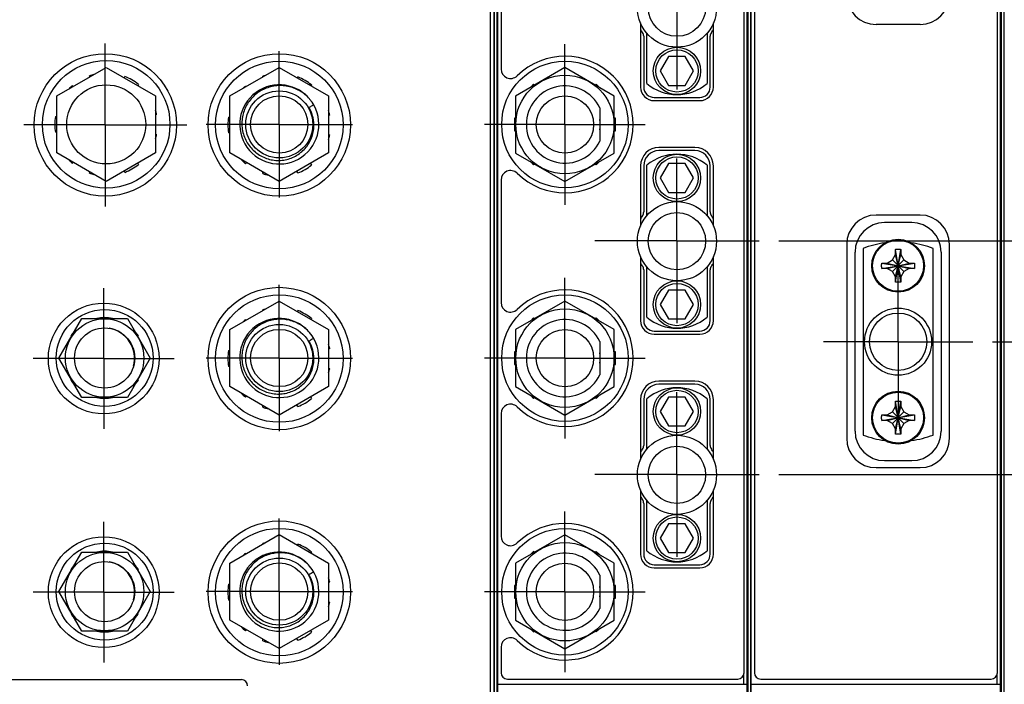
# Model space of a CAD drawing. Header units: inches. Extents: x 0.2 to 16.8, y 0.1 to 10.8.
# Tile 3 of 22: x 3.6 to 6.8, y 3.9 to 6. Entities that reach past the tile are written whole.
import ezdxf

# ---------------------------------------------------------------- set-up
doc = ezdxf.new("R2010")
doc.units = ezdxf.units.IN
doc.header["$LTSCALE"] = 0.935
doc.header["$MEASUREMENT"] = 0
doc.linetypes.add('CENTER', pattern=[0.6, 0.375, -0.075, 0.075, -0.075])
doc.layers.get('0').update_dxf_attribs({"linetype": 'CONTINUOUS'})
doc.layers.add('DEFAULT_1', color=7, linetype='CENTER')
doc.layers.add('DIMENSIONS', color=7, linetype='CONTINUOUS')
doc.styles.get("Standard").update_dxf_attribs({"font": 'txt', "width": 0.8})
doc.dimstyles.new('DIMSTYLE_1', dxfattribs={"dimtxt": 0.125, "dimasz": 0.18, "dimexe": 0.18, "dimexo": 0.0625, "dimgap": 0.09, "dimtad": 0, "dimtih": 1, "dimtoh": 1, "dimdec": 3, "dimzin": 4, "dimdsep": 46, "dimtxsty": 'STANDARD', "dimblk": '_FILLED', "dimblk1": '_FILLED', "dimblk2": '_FILLED', "dimcen": 0.09, "dimadec": 0, "dimazin": 0, "dimtp": 0.001, "dimtm": 0.001, "dimtfac": 1, "dimtdec": 3, "dimtofl": 0, "dimtmove": 0, "dimatfit": 3, "dimldrblk": '_FILLED', "dimfxl": 1, "dimtolj": 1, "dimtzin": 4, "dimarcsym": 0})

# ---------------------------------------------------------------- blocks, each defined once
blk = doc.blocks.new('*D22')
at = {"layer": 'DIMENSIONS', "color": 2, "linetype": 'CONTINUOUS'}
blk.add_line((6.0381, 6.0223), (7.4378, 6.0223), dxfattribs=at)
at = {"layer": 'DIMENSIONS', "color": 2, "linetype": 'CONTINUOUS', "width": 0.8}
for s, p in [('1.874', (7.6003, 5.9598)), ('[', (8.2253, 5.9598)), ('47.6', (8.3253, 5.9598)), (']', (8.7253, 5.9598)), ('-', (7.5003, 5.9598))]:
    blk.add_text(s, height=0.125, dxfattribs=at).set_placement(p)
blk = doc.blocks.new('_FILLED')
at = {"color": 0, "linetype": 'BYBLOCK'}
blk.add_solid([(0, 0), (-1, 0.174), (-1, -0.174)], dxfattribs=at)
blk = doc.blocks.new('*D23')
at = {"layer": 'DIMENSIONS', "color": 2, "linetype": 'CONTINUOUS'}
blk.add_line((6.0381, 5.2843), (7.4378, 5.2843), dxfattribs=at)
at = {"layer": 'DIMENSIONS', "color": 2, "linetype": 'CONTINUOUS', "width": 0.8}
for s, p in [('[', (8.2253, 5.2218)), (']', (8.8253, 5.2218)), ('2.612', (7.6003, 5.2218)), ('66.35', (8.3253, 5.2218)), ('-', (7.5003, 5.2218))]:
    blk.add_text(s, height=0.125, dxfattribs=at).set_placement(p)
blk = doc.blocks.new('*D24')
at = {"layer": 'DIMENSIONS', "color": 2, "linetype": 'CONTINUOUS'}
blk.add_line((6.7132, 4.9657), (7.4378, 4.9657), dxfattribs=at)
at = {"layer": 'DIMENSIONS', "color": 2, "linetype": 'CONTINUOUS', "width": 0.8}
for s, p in [('2.931', (7.6003, 4.9032)), ('[', (8.2253, 4.9032)), ('74.44', (8.3253, 4.9032)), (']', (8.8253, 4.9032)), ('-', (7.5003, 4.9032))]:
    blk.add_text(s, height=0.125, dxfattribs=at).set_placement(p)
blk = doc.blocks.new('*D25')
at = {"layer": 'DIMENSIONS', "color": 2, "linetype": 'CONTINUOUS'}
blk.add_line((6.0381, 4.5463), (7.4378, 4.5463), dxfattribs=at)
at = {"layer": 'DIMENSIONS', "color": 2, "linetype": 'CONTINUOUS', "width": 0.8}
for s, p in [('3.350', (7.6003, 4.4838)), ('[', (8.2253, 4.4838)), ('85.09', (8.3253, 4.4838)), (']', (8.8253, 4.4838)), ('-', (7.5003, 4.4838))]:
    blk.add_text(s, height=0.125, dxfattribs=at).set_placement(p)

msp = doc.modelspace()

# ---------------------------------------------------------------- linework, layer by layer
at = {"color": 7, "linetype": 'CONTINUOUS'}
for p, q in [((5.1367, 8.0185), (5.1367, 2.9515)), ((5.1496, 2.8819), (5.1496, 8.0198)), ((5.9376, 2.8819), (5.9376, 8.0198)), ((5.9506, 2.8819), (5.9506, 8.0198)), ((6.7386, 2.8819), (6.7386, 8.0198)), ((5.1267, 2.9815), (5.1267, 7.9885)), ((5.9276, 3.9198), (5.9276, 7.9898)), ((5.9606, 7.9898), (5.9606, 3.9198)), ((6.7286, 3.9198), (6.7286, 7.9898)), ((5.9405, 3.6198), (5.9405, 7.6198)), ((5.9492, 3.6198), (5.9492, 7.6198)), ((5.9493, 3.6198), (5.9493, 7.6198)), ((6.7415, 3.6198), (6.7415, 7.6198)), ((6.7502, 3.6198), (6.7502, 7.6198)), ((5.1388, 3.5147), (5.1388, 7.5147)), ((5.1473, 3.5147), (5.1473, 7.5147)), ((5.1475, 3.5147), (5.1475, 7.5147)), ((5.1596, 6.2144), (5.1596, 5.8272)), ((5.6006, 5.9732), (5.6006, 5.7703)), ((5.8306, 5.7703), (5.8306, 5.9732)), ((6.4841, 5.9678), (6.3451, 5.9678)), ((5.6106, 5.9307), (5.6106, 5.7703)), ((5.6206, 5.7812), (5.6206, 5.9405)), ((5.8106, 5.9405), (5.8106, 5.7812)), ((5.8206, 5.7703), (5.8206, 5.9307)), ((5.6893, 5.8668), (5.6629, 5.8212)), ((5.7419, 5.8668), (5.6893, 5.8668)), ((5.7683, 5.8212), (5.7419, 5.8668)), ((3.7556, 5.7423), (3.9116, 5.8323)), ((3.9116, 5.8323), (4.0676, 5.7423)), ((4.3026, 5.7423), (4.4586, 5.8323)), ((4.4586, 5.8323), (4.6146, 5.7423)), ((5.3616, 5.832), (5.2056, 5.7419)), ((5.5176, 5.7419), (5.3616, 5.832)), ((5.6629, 5.8212), (5.6893, 5.7756)), ((5.7419, 5.7756), (5.7683, 5.8212)), ((3.8597, 5.8024), (3.8591, 5.806)), ((3.968, 5.7998), (3.9702, 5.8038)), ((4.4066, 5.8023), (4.4062, 5.8043)), ((4.5158, 5.7993), (4.5174, 5.802)), ((3.8047, 5.7746), (3.8075, 5.7722)), ((4.0135, 5.7788), (4.0113, 5.7748)), ((4.3518, 5.7729), (4.3533, 5.7716)), ((4.5607, 5.777), (4.5591, 5.7743)), ((5.2626, 5.7791), (5.2524, 5.7689)), ((5.2653, 5.7764), (5.2626, 5.7791)), ((5.4606, 5.7791), (5.4579, 5.7764)), ((5.4708, 5.7689), (5.4606, 5.7791)), ((5.6893, 5.7756), (5.7419, 5.7756)), ((3.7556, 5.5621), (3.7556, 5.7423)), ((4.0676, 5.7423), (4.0676, 5.5621)), ((4.3026, 5.5621), (4.3026, 5.7423)), ((4.6146, 5.7423), (4.6146, 5.5621)), ((5.2056, 5.7419), (5.2056, 5.5618)), ((5.5176, 5.5618), (5.5176, 5.7419)), ((5.6436, 5.7373), (5.7876, 5.7373)), ((5.6436, 5.7273), (5.7876, 5.7273)), ((5.4716, 5.7046), (5.4716, 5.5991)), ((3.751, 5.6772), (3.7556, 5.6772)), ((4.071, 5.6836), (4.0676, 5.6824)), ((4.2982, 5.6755), (4.3026, 5.6755)), ((4.6182, 5.6819), (4.6146, 5.6806)), ((5.2016, 5.6718), (5.2016, 5.6318)), ((5.2056, 5.6718), (5.2016, 5.6718)), ((5.5216, 5.6718), (5.5176, 5.6718)), ((5.5216, 5.6318), (5.5216, 5.6718)), ((3.7556, 5.6272), (3.751, 5.6272)), ((4.0676, 5.622), (4.071, 5.6208)), ((4.3026, 5.6255), (4.2982, 5.6255)), ((4.6146, 5.6204), (4.6182, 5.6191)), ((5.2016, 5.6318), (5.2056, 5.6318)), ((5.5176, 5.6318), (5.5216, 5.6318)), ((5.7726, 5.5793), (5.6586, 5.5793)), ((3.9116, 5.4721), (3.7556, 5.5621)), ((4.0676, 5.5621), (3.9116, 5.4721)), ((4.4586, 5.4721), (4.3026, 5.5621)), ((4.6146, 5.5621), (4.4586, 5.4721)), ((5.2056, 5.5618), (5.3616, 5.4717)), ((5.3616, 5.4717), (5.5176, 5.5618)), ((5.7726, 5.5693), (5.6586, 5.5693)), ((3.8075, 5.5322), (3.8047, 5.5298)), ((4.0113, 5.5296), (4.0135, 5.5257)), ((4.3557, 5.5314), (4.3518, 5.5281)), ((4.5576, 5.5292), (4.5607, 5.5239)), ((5.2524, 5.5347), (5.2626, 5.5246)), ((5.2626, 5.5246), (5.2653, 5.5273)), ((5.4579, 5.5273), (5.4606, 5.5246)), ((5.4606, 5.5246), (5.4708, 5.5347)), ((5.6006, 5.5213), (5.6006, 5.3312)), ((5.6106, 5.5213), (5.6106, 5.376)), ((5.6206, 5.3638), (5.6206, 5.5232)), ((5.6893, 5.5288), (5.6629, 5.4832)), ((5.7419, 5.5288), (5.6893, 5.5288)), ((5.7683, 5.4832), (5.7419, 5.5288)), ((5.8106, 5.5232), (5.8106, 5.3638)), ((5.8206, 5.376), (5.8206, 5.5213)), ((5.8306, 5.3312), (5.8306, 5.5213)), ((3.8591, 5.4984), (3.8597, 5.502)), ((3.9702, 5.5007), (3.968, 5.5046)), ((4.4062, 5.4967), (4.4071, 5.5018)), ((4.5174, 5.4989), (4.5143, 5.5042)), ((5.6629, 5.4832), (5.6893, 5.4376)), ((5.7419, 5.4376), (5.7683, 5.4832)), ((5.1596, 5.4764), (5.1596, 5.0892)), ((5.6893, 5.4376), (5.7419, 5.4376)), ((6.4841, 5.3658), (6.3451, 5.3658)), ((6.4576, 5.3418), (6.3716, 5.3418)), ((6.2521, 5.2728), (6.2521, 4.6608)), ((6.3037, 5.2605), (6.3037, 4.6709)), ((6.5257, 4.6709), (6.5257, 5.2605)), ((6.5771, 4.6608), (6.5771, 5.2728)), ((5.6006, 5.2352), (5.6006, 5.0323)), ((5.8306, 5.0323), (5.8306, 5.2352)), ((6.2786, 4.6829), (6.2786, 5.2488)), ((6.3964, 5.2239), (6.4061, 5.2407)), ((6.4231, 5.1539), (6.4061, 5.2575)), ((6.4061, 5.1539), (6.4231, 5.2575)), ((6.4061, 5.2407), (6.4061, 5.257)), ((6.4231, 5.1707), (6.4061, 5.2407)), ((6.4061, 5.1707), (6.4231, 5.2407)), ((6.4231, 5.257), (6.4231, 5.2407)), ((6.4231, 5.2407), (6.4328, 5.2239)), ((6.5506, 5.2488), (6.5506, 4.6829)), ((5.6206, 5.0432), (5.6206, 5.2025)), ((5.8106, 5.2025), (5.8106, 5.0432)), ((6.3628, 5.1972), (6.4664, 5.2142)), ((6.3628, 5.2142), (6.4664, 5.1972)), ((6.3633, 5.2142), (6.3796, 5.2142)), ((6.3796, 5.2142), (6.3964, 5.2239)), ((6.3796, 5.1972), (6.4496, 5.2142)), ((6.3796, 5.2142), (6.4496, 5.1972)), ((6.4328, 5.1875), (6.3964, 5.2239)), ((6.3964, 5.1875), (6.4328, 5.2239)), ((6.4328, 5.2239), (6.4496, 5.2142)), ((6.4496, 5.2142), (6.4659, 5.2142)), ((5.6106, 5.1927), (5.6106, 5.0323)), ((5.8206, 5.0323), (5.8206, 5.1927)), ((6.3796, 5.1972), (6.3633, 5.1972)), ((6.3964, 5.1875), (6.3796, 5.1972)), ((6.4061, 5.1707), (6.3964, 5.1875)), ((6.4061, 5.1544), (6.4061, 5.1707)), ((6.4328, 5.1875), (6.4231, 5.1707)), ((6.4231, 5.1707), (6.4231, 5.1544)), ((6.4496, 5.1972), (6.4328, 5.1875)), ((6.4659, 5.1972), (6.4496, 5.1972)), ((5.6893, 5.1288), (5.6629, 5.0832)), ((5.7419, 5.1288), (5.6893, 5.1288)), ((5.7683, 5.0832), (5.7419, 5.1288)), ((4.3026, 5.0043), (4.4586, 5.0943)), ((4.4586, 5.0943), (4.6146, 5.0043)), ((5.3616, 5.094), (5.2056, 5.0039)), ((5.5176, 5.0039), (5.3616, 5.094)), ((5.6629, 5.0832), (5.6893, 5.0376)), ((5.7419, 5.0376), (5.7683, 5.0832)), ((4.4066, 5.0643), (4.4062, 5.0663)), ((4.5158, 5.0613), (4.5174, 5.064)), ((3.7623, 4.9142), (3.8344, 5.0392)), ((3.8344, 5.0392), (3.9788, 5.0392)), ((3.9788, 5.0392), (4.0509, 4.9142)), ((4.3518, 5.0349), (4.3533, 5.0336)), ((4.5607, 5.039), (4.5591, 5.0363)), ((5.2626, 5.0411), (5.2524, 5.0309)), ((5.2653, 5.0384), (5.2626, 5.0411)), ((5.4606, 5.0411), (5.4579, 5.0384)), ((5.4708, 5.0309), (5.4606, 5.0411)), ((5.6893, 5.0376), (5.7419, 5.0376)), ((3.8021, 4.9833), (3.8005, 4.9849)), ((4.0127, 4.9849), (4.0111, 4.9833)), ((4.3026, 4.8241), (4.3026, 5.0043)), ((4.6146, 5.0043), (4.6146, 4.8241)), ((5.2056, 5.0039), (5.2056, 4.8238)), ((5.5176, 4.8238), (5.5176, 5.0039)), ((5.6436, 4.9993), (5.7876, 4.9993)), ((5.6436, 4.9893), (5.7876, 4.9893)), ((5.4716, 4.9666), (5.4716, 4.8611)), ((4.2982, 4.9375), (4.3026, 4.9375)), ((4.6182, 4.9439), (4.6146, 4.9426)), ((5.2056, 4.9338), (5.2016, 4.9338)), ((5.2016, 4.9338), (5.2016, 4.8938)), ((5.5216, 4.9338), (5.5176, 4.9338)), ((5.5216, 4.8938), (5.5216, 4.9338)), ((3.8344, 4.7892), (3.7623, 4.9142)), ((4.0509, 4.9142), (3.9788, 4.7892)), ((4.3026, 4.8875), (4.2982, 4.8875)), ((5.2016, 4.8938), (5.2056, 4.8938)), ((5.5176, 4.8938), (5.5216, 4.8938)), ((4.6146, 4.8824), (4.6182, 4.8811)), ((3.8005, 4.8435), (3.8021, 4.8451)), ((4.0111, 4.8451), (4.0127, 4.8435)), ((4.4586, 4.7341), (4.3026, 4.8241)), ((4.6146, 4.8241), (4.4586, 4.7341)), ((5.7726, 4.8413), (5.6586, 4.8413)), ((5.7726, 4.8313), (5.6586, 4.8313)), ((4.3557, 4.7934), (4.3518, 4.7901)), ((5.2056, 4.8238), (5.3616, 4.7337)), ((5.2524, 4.7967), (5.2626, 4.7866)), ((5.3616, 4.7337), (5.5176, 4.8238)), ((5.4606, 4.7866), (5.4708, 4.7967)), ((3.9788, 4.7892), (3.8344, 4.7892)), ((4.4062, 4.7587), (4.4071, 4.7638)), ((4.5174, 4.7609), (4.5143, 4.7662)), ((4.5576, 4.7912), (4.5607, 4.7859)), ((5.2626, 4.7866), (5.2653, 4.7893)), ((5.4579, 4.7893), (5.4606, 4.7866)), ((5.6006, 4.7833), (5.6006, 4.5932)), ((5.6106, 4.7833), (5.6106, 4.638)), ((5.6206, 4.6258), (5.6206, 4.7852)), ((5.6893, 4.7908), (5.6629, 4.7452)), ((5.7419, 4.7908), (5.6893, 4.7908)), ((5.7683, 4.7452), (5.7419, 4.7908)), ((5.8106, 4.7852), (5.8106, 4.6258)), ((5.8206, 4.638), (5.8206, 4.7833)), ((5.8306, 4.5932), (5.8306, 4.7833)), ((6.4231, 4.6739), (6.4061, 4.7775)), ((6.4061, 4.6739), (6.4231, 4.7775)), ((6.4061, 4.7607), (6.4061, 4.777)), ((6.4231, 4.777), (6.4231, 4.7607)), ((5.1596, 4.7384), (5.1596, 4.3512)), ((5.6629, 4.7452), (5.6893, 4.6996)), ((5.7419, 4.6996), (5.7683, 4.7452)), ((6.3628, 4.7172), (6.4664, 4.7342)), ((6.3628, 4.7342), (6.4664, 4.7172)), ((6.3633, 4.7342), (6.3796, 4.7342)), ((6.3796, 4.7342), (6.3964, 4.7439)), ((6.3796, 4.7172), (6.4496, 4.7342)), ((6.3796, 4.7342), (6.4496, 4.7172)), ((6.3964, 4.7439), (6.4061, 4.7607)), ((6.4328, 4.7075), (6.3964, 4.7439)), ((6.3964, 4.7075), (6.4328, 4.7439)), ((6.4231, 4.6907), (6.4061, 4.7607)), ((6.4061, 4.6907), (6.4231, 4.7607)), ((6.4231, 4.7607), (6.4328, 4.7439)), ((6.4328, 4.7439), (6.4496, 4.7342)), ((6.4496, 4.7342), (6.4659, 4.7342)), ((5.6893, 4.6996), (5.7419, 4.6996)), ((6.3796, 4.7172), (6.3633, 4.7172)), ((6.3964, 4.7075), (6.3796, 4.7172)), ((6.4061, 4.6907), (6.3964, 4.7075)), ((6.4328, 4.7075), (6.4231, 4.6907)), ((6.4496, 4.7172), (6.4328, 4.7075)), ((6.4659, 4.7172), (6.4496, 4.7172)), ((6.4061, 4.6744), (6.4061, 4.6907)), ((6.4231, 4.6907), (6.4231, 4.6744)), ((6.3716, 4.5899), (6.4576, 4.5899)), ((6.3451, 4.5678), (6.4841, 4.5678)), ((5.6006, 4.4972), (5.6006, 4.2943)), ((5.8306, 4.2943), (5.8306, 4.4972)), ((5.6106, 4.4547), (5.6106, 4.2943)), ((5.6206, 4.3052), (5.6206, 4.4645)), ((5.8106, 4.4645), (5.8106, 4.3052)), ((5.8206, 4.2943), (5.8206, 4.4547)), ((5.6893, 4.3908), (5.6629, 4.3452)), ((5.7419, 4.3908), (5.6893, 4.3908)), ((5.7683, 4.3452), (5.7419, 4.3908)), ((4.3026, 4.2663), (4.4586, 4.3563)), ((4.4066, 4.3263), (4.4062, 4.3283)), ((4.4586, 4.3563), (4.6146, 4.2663)), ((4.5158, 4.3233), (4.5174, 4.326)), ((5.3616, 4.356), (5.2056, 4.2659)), ((5.5176, 4.2659), (5.3616, 4.356)), ((5.6629, 4.3452), (5.6893, 4.2996)), ((5.7419, 4.2996), (5.7683, 4.3452)), ((3.7623, 4.1762), (3.8344, 4.3012)), ((3.8344, 4.3012), (3.9788, 4.3012)), ((3.9788, 4.3012), (4.0509, 4.1762)), ((4.3518, 4.2969), (4.3533, 4.2956)), ((4.5607, 4.301), (4.5591, 4.2983)), ((5.2626, 4.3031), (5.2524, 4.2929)), ((5.2653, 4.3004), (5.2626, 4.3031)), ((5.4606, 4.3031), (5.4579, 4.3004)), ((5.4708, 4.2929), (5.4606, 4.3031)), ((5.6893, 4.2996), (5.7419, 4.2996)), ((4.3026, 4.0861), (4.3026, 4.2663)), ((4.6146, 4.2663), (4.6146, 4.0861)), ((5.2056, 4.2659), (5.2056, 4.0858)), ((5.5176, 4.0858), (5.5176, 4.2659)), ((3.8021, 4.2453), (3.8005, 4.2469)), ((4.0127, 4.2469), (4.0111, 4.2453)), ((5.6436, 4.2613), (5.7876, 4.2613)), ((5.6436, 4.2513), (5.7876, 4.2513)), ((4.6182, 4.2059), (4.6146, 4.2046)), ((5.4716, 4.2286), (5.4716, 4.1231)), ((3.8344, 4.0512), (3.7623, 4.1762)), ((4.0509, 4.1762), (3.9788, 4.0512)), ((4.2982, 4.1995), (4.3026, 4.1995)), ((5.2056, 4.1958), (5.2016, 4.1958)), ((5.2016, 4.1958), (5.2016, 4.1558)), ((5.5216, 4.1958), (5.5176, 4.1958)), ((5.5216, 4.1558), (5.5216, 4.1958)), ((4.3026, 4.1495), (4.2982, 4.1495)), ((4.6146, 4.1444), (4.6182, 4.1431)), ((5.2016, 4.1558), (5.2056, 4.1558)), ((5.5176, 4.1558), (5.5216, 4.1558)), ((3.8005, 4.1055), (3.8021, 4.1071)), ((4.0111, 4.1071), (4.0127, 4.1055)), ((4.4586, 3.9961), (4.3026, 4.0861)), ((4.6146, 4.0861), (4.4586, 3.9961)), ((5.2056, 4.0858), (5.3616, 3.9957)), ((5.3616, 3.9957), (5.5176, 4.0858)), ((3.9788, 4.0512), (3.8344, 4.0512)), ((4.3557, 4.0554), (4.3518, 4.0521)), ((4.5576, 4.0532), (4.5607, 4.0479)), ((5.2524, 4.0587), (5.2626, 4.0486)), ((5.2626, 4.0486), (5.2653, 4.0513)), ((5.4579, 4.0513), (5.4606, 4.0486)), ((5.4606, 4.0486), (5.4708, 4.0587)), ((4.4062, 4.0207), (4.4071, 4.0258)), ((4.5174, 4.0229), (4.5143, 4.0282)), ((5.1596, 4.0004), (5.1596, 3.9198)), ((3.5787, 3.8985), (4.3387, 3.8985)), ((5.1796, 3.8998), (5.9076, 3.8998)), ((5.9256, 3.9124), (5.9256, 3.8839)), ((5.9806, 3.8998), (6.7086, 3.8998)), ((6.7266, 3.9124), (6.7266, 3.8839)), ((5.1496, 3.8839), (5.9376, 3.8839)), ((5.9506, 3.8839), (6.7386, 3.8839))]:
    msp.add_line(p, q, dxfattribs=at)
for centre, radius in [((5.7156, 6.0212), 0.125), ((5.7156, 6.0212), 0.0905), ((5.7156, 5.8212), 0.0748), ((5.7156, 5.8212), 0.0669), ((3.9087, 5.6505), 0.225), ((3.9116, 5.6522), 0.2015), ((4.4587, 5.6505), 0.225), ((4.4587, 5.6505), 0.2015), ((5.3616, 5.6518), 0.2), ((5.3616, 5.6518), 0.1555), ((3.9116, 5.6522), 0.125), ((4.4586, 5.6522), 0.106), ((4.4586, 5.6522), 0.0905), ((5.3616, 5.6518), 0.0905), ((5.7156, 5.4832), 0.0748), ((5.7156, 5.4832), 0.0669), ((5.7156, 5.2832), 0.125), ((5.7156, 5.2832), 0.0905), ((6.4146, 5.2057), 0.0835), ((6.4146, 5.2057), 0.0805), ((4.4587, 4.9125), 0.225), ((5.7156, 5.0832), 0.0748), ((5.7156, 5.0832), 0.0669), ((4.4587, 4.9125), 0.2015), ((5.3616, 4.9138), 0.2), ((3.9037, 4.9125), 0.175), ((3.9066, 4.9142), 0.153), ((5.3616, 4.9138), 0.1555), ((6.4147, 4.9657), 0.106), ((6.4147, 4.9657), 0.0905), ((3.9066, 4.9142), 0.124), ((4.4586, 4.9142), 0.106), ((3.9066, 4.9142), 0.095), ((4.4586, 4.9142), 0.0905), ((5.3616, 4.9138), 0.0905), ((5.7156, 4.7452), 0.0748), ((5.7156, 4.7452), 0.0669), ((6.4146, 4.7257), 0.0835), ((6.4146, 4.7257), 0.0805), ((5.7156, 4.5452), 0.125), ((5.7156, 4.5452), 0.0905), ((5.7156, 4.3452), 0.0748), ((4.4587, 4.1745), 0.225), ((5.7156, 4.3452), 0.0669), ((4.4587, 4.1745), 0.2015), ((5.3616, 4.1758), 0.2), ((3.9037, 4.1745), 0.175), ((3.9066, 4.1762), 0.153), ((5.3616, 4.1758), 0.1555), ((3.9066, 4.1762), 0.124), ((3.9066, 4.1762), 0.095), ((4.4586, 4.1762), 0.106), ((4.4586, 4.1762), 0.0905), ((5.3616, 4.1758), 0.0905)]:
    msp.add_circle(centre, radius, dxfattribs=at)
for centre, radius, start, end in [((6.3451, 6.0608), 0.093, 180, 270), ((6.4841, 6.0608), 0.093, 270, 360), ((5.7156, 6.0223), 0.135, 211.0434, 216.2493), ((5.7156, 6.0223), 0.135, 323.7507, 328.9566), ((5.5906, 5.9307), 0.02, 0, 36.2493), ((5.8406, 5.9307), 0.02, 143.7507, 180), ((5.3616, 5.6518), 0.2157, 225.5602, 134.4398), ((5.1896, 5.8272), 0.03, 180, 314.4398), ((3.9116, 5.6522), 0.1625, 103.878, 108.8499), ((3.9116, 5.6522), 0.1625, 51.1501, 68.8499), ((4.4587, 5.6505), 0.1625, 106.0948, 108.8499), ((4.4587, 5.6505), 0.1625, 51.1501, 68.8499), ((3.9116, 5.6522), 0.1625, 131.1501, 136.122), ((4.4586, 5.6522), 0.125, 42.2912, 39.9394), ((4.4587, 5.6505), 0.1625, 131.1501, 133.9052), ((5.3616, 5.6518), 0.122, 25.6256, 334.3744), ((5.6436, 5.7703), 0.043, 180, 270), ((5.6436, 5.7703), 0.033, 180, 270), ((5.7156, 5.8926), 0.1464, 229.5503, 310.4497), ((5.7876, 5.7703), 0.043, 270, 360), ((5.7876, 5.7703), 0.033, 270, 360), ((3.9116, 5.6522), 0.1625, 11.1501, 16.122), ((4.4587, 5.6505), 0.1625, 11.1501, 16.2952), ((3.9116, 5.6522), 0.1625, 171.1501, 188.8499), ((4.4587, 5.6505), 0.1625, 171.1501, 188.8499), ((5.3616, 5.6518), 0.1115, 351.6141, 8.3859), ((3.9116, 5.6522), 0.1625, 343.878, 348.8499), ((4.4587, 5.6505), 0.1625, 343.7048, 348.8499), ((5.6586, 5.5213), 0.058, 90, 180), ((5.7726, 5.5213), 0.058, 0, 90), ((4.4587, 5.6505), 0.1625, 222.1559, 228.8499), ((5.6586, 5.5213), 0.048, 90, 180), ((5.7156, 5.4118), 0.1464, 49.5503, 130.4497), ((5.7726, 5.5213), 0.048, 0, 90), ((3.9116, 5.6522), 0.1625, 223.878, 228.8499), ((3.9116, 5.6522), 0.1625, 291.1501, 308.8499), ((4.4587, 5.6505), 0.1625, 291.1501, 308.8499), ((3.9116, 5.6522), 0.1625, 251.1501, 256.122), ((4.4587, 5.6505), 0.1625, 251.1501, 257.8441), ((5.1896, 5.4764), 0.03, 45.5602, 180), ((5.7156, 5.2843), 0.135, 143.7507, 148.9566), ((5.5906, 5.376), 0.02, 323.7507, 360), ((5.8406, 5.376), 0.02, 180, 216.2493), ((5.7156, 5.2843), 0.135, 31.0434, 36.2493), ((6.3451, 5.2728), 0.093, 90, 180), ((6.4841, 5.2728), 0.093, 0, 90), ((6.3716, 5.2488), 0.093, 90, 180), ((6.4576, 5.2488), 0.093, 0, 90), ((6.4147, 4.9657), 0.315, 97.7074, 110.6358), ((6.4147, 4.9657), 0.315, 69.3698, 82.3284), ((5.7156, 5.2843), 0.135, 211.0434, 216.2493), ((5.5906, 5.1927), 0.02, 0, 36.2493), ((5.8406, 5.1927), 0.02, 143.7507, 180), ((5.7156, 5.2843), 0.135, 323.7507, 328.9566), ((5.3616, 4.9138), 0.2157, 225.5602, 134.4398), ((5.1896, 5.0892), 0.03, 180, 314.4398), ((4.4587, 4.9125), 0.1625, 106.0948, 108.8499), ((4.4587, 4.9125), 0.1625, 51.1501, 68.8499), ((5.7156, 5.1546), 0.1464, 229.5503, 310.4497), ((3.9066, 4.9142), 0.1275, 78.6764, 101.3236), ((4.4586, 4.9142), 0.125, 42.2912, 39.9394), ((4.4587, 4.9125), 0.1625, 131.1501, 133.9052), ((5.3616, 4.9138), 0.122, 25.6256, 334.3744), ((5.6436, 5.0323), 0.043, 180, 270), ((5.6436, 5.0323), 0.033, 180, 270), ((5.7876, 5.0323), 0.043, 270, 360), ((5.7876, 5.0323), 0.033, 270, 360), ((3.9066, 4.9142), 0.1275, 138.6692, 146.3236), ((3.9037, 4.9125), 0.0975, 345.5235, 80.105), ((3.9066, 4.9142), 0.1275, 33.6764, 41.3308), ((4.4587, 4.9125), 0.1625, 11.1501, 16.2952), ((4.4587, 4.9125), 0.1625, 171.1501, 188.8499), ((5.3616, 4.9138), 0.1115, 351.6141, 8.3859), ((4.4587, 4.9125), 0.1625, 343.7048, 348.8499), ((3.9066, 4.9142), 0.1275, 213.6764, 221.3308), ((3.9066, 4.9142), 0.1275, 318.6692, 326.3236), ((5.6586, 4.7833), 0.058, 90, 180), ((5.6586, 4.7833), 0.048, 90, 180), ((5.7726, 4.7833), 0.058, 0, 90), ((5.7726, 4.7833), 0.048, 0, 90), ((4.4587, 4.9125), 0.1625, 222.1559, 228.8499), ((5.7156, 4.6738), 0.1464, 49.5503, 130.4497), ((3.9066, 4.9142), 0.1275, 258.6764, 281.3236), ((4.4587, 4.9125), 0.1625, 291.1501, 308.8499), ((5.1896, 4.7384), 0.03, 45.5602, 180), ((4.4587, 4.9125), 0.1625, 251.1501, 257.8441), ((6.3716, 4.6829), 0.093, 180, 270), ((6.4147, 4.9657), 0.315, 249.3698, 262.292), ((6.4147, 4.9657), 0.315, 277.6709, 290.6358), ((6.4576, 4.6829), 0.093, 270, 360), ((5.5906, 4.638), 0.02, 323.7507, 360), ((5.8406, 4.638), 0.02, 180, 216.2493), ((6.3451, 4.6608), 0.093, 180, 270), ((6.4841, 4.6608), 0.093, 270, 360), ((5.7156, 4.5463), 0.135, 143.7507, 148.9566), ((5.7156, 4.5463), 0.135, 31.0434, 36.2493), ((5.7156, 4.5463), 0.135, 211.0434, 216.2493), ((5.5906, 4.4547), 0.02, 0, 36.2493), ((5.8406, 4.4547), 0.02, 143.7507, 180), ((5.7156, 4.5463), 0.135, 323.7507, 328.9566), ((5.3616, 4.1758), 0.2157, 225.5602, 134.4398), ((4.4587, 4.1745), 0.1625, 106.0948, 108.8499), ((4.4587, 4.1745), 0.1625, 51.1501, 68.8499), ((5.1896, 4.3512), 0.03, 180, 314.4398), ((3.9066, 4.1762), 0.1275, 78.6764, 101.3236), ((4.4586, 4.1762), 0.125, 42.2912, 39.9394), ((4.4587, 4.1745), 0.1625, 131.1501, 133.9052), ((5.3616, 4.1758), 0.122, 25.6256, 334.3744), ((5.7156, 4.4166), 0.1464, 229.5503, 310.4497), ((3.9037, 4.1745), 0.0975, 345.5235, 80.105), ((5.6436, 4.2943), 0.043, 180, 270), ((5.6436, 4.2943), 0.033, 180, 270), ((5.7876, 4.2943), 0.043, 270, 360), ((5.7876, 4.2943), 0.033, 270, 360), ((3.9066, 4.1762), 0.1275, 138.6692, 146.3236), ((3.9066, 4.1762), 0.1275, 33.6764, 41.3308), ((4.4587, 4.1745), 0.1625, 11.1501, 16.2952), ((4.4587, 4.1745), 0.1625, 171.1501, 188.8499), ((5.3616, 4.1758), 0.1115, 351.6141, 8.3859), ((4.4587, 4.1745), 0.1625, 343.7048, 348.8499), ((3.9066, 4.1762), 0.1275, 213.6764, 221.3308), ((3.9066, 4.1762), 0.1275, 318.6692, 326.3236), ((3.9066, 4.1762), 0.1275, 258.6764, 281.3236), ((4.4587, 4.1745), 0.1625, 222.1559, 228.8499), ((4.4587, 4.1745), 0.1625, 291.1501, 308.8499), ((4.4587, 4.1745), 0.1625, 251.1501, 257.8441), ((5.1896, 4.0004), 0.03, 45.5602, 180), ((4.3387, 3.8785), 0.02, 0, 90), ((5.1796, 3.9198), 0.02, 180, 270), ((5.9076, 3.9198), 0.02, 270, 360), ((5.9806, 3.9198), 0.02, 180, 270), ((6.7086, 3.9198), 0.02, 270, 360)]:
    msp.add_arc(centre, radius, start, end, dxfattribs=at)
for points, knots in [([(4.5544, 5.7325), (4.5499, 5.7376), (4.5402, 5.7471), (4.5234, 5.7587), (4.5051, 5.7673), (4.4858, 5.7729), (4.4659, 5.7752), (4.4461, 5.7743), (4.4267, 5.7703), (4.4081, 5.7631), (4.3909, 5.753), (4.3757, 5.7403), (4.3628, 5.7253), (4.3526, 5.7085), (4.3453, 5.6905), (4.3411, 5.6715), (4.3403, 5.6586), (4.3405, 5.6522)], [0, 0, 0, 0, 0.068451, 0.137126, 0.205136, 0.272085, 0.339287, 0.406142, 0.472384, 0.53871, 0.605826, 0.67293, 0.7391, 0.804491, 0.870119, 0.93524, 1, 1, 1, 1]), ([(4.5671, 5.7143), (4.5655, 5.7133), (4.5622, 5.7113), (4.5574, 5.7082), (4.5541, 5.7063), (4.5525, 5.7053)], [0, 0, 0, 0, 0.336193, 0.669548, 1, 1, 1, 1]), ([(4.5679, 5.6522), (4.5678, 5.6569), (4.567, 5.6662), (4.5639, 5.6799), (4.5592, 5.693), (4.5549, 5.7013), (4.5525, 5.7053)], [0, 0, 0, 0, 0.251281, 0.501702, 0.751292, 1, 1, 1, 1]), ([(4.3405, 5.6522), (4.3406, 5.6454), (4.3421, 5.6317), (4.3479, 5.612), (4.3569, 5.5938), (4.3689, 5.5774), (4.3834, 5.5635), (4.4001, 5.5523), (4.4183, 5.5441), (4.4377, 5.5393), (4.4577, 5.5378), (4.4776, 5.5399), (4.4966, 5.5454), (4.5143, 5.5541), (4.5302, 5.5656), (4.5438, 5.5797), (4.5547, 5.5959), (4.5627, 5.6138), (4.5673, 5.6328), (4.5681, 5.6458), (4.5679, 5.6522)], [0, 0, 0, 0, 0.057163, 0.11468, 0.171723, 0.227743, 0.283973, 0.340089, 0.39555, 0.451102, 0.507248, 0.563196, 0.61814, 0.673013, 0.727984, 0.782333, 0.836552, 0.891449, 0.946261, 1, 1, 1, 1]), ([(6.4061, 5.2575), (6.4071, 5.2576), (6.4089, 5.2576), (6.4118, 5.2577), (6.4137, 5.2577), (6.4146, 5.2577)], [0, 0, 0, 0, 0.331666, 0.664945, 1, 1, 1, 1]), ([(6.4061, 5.257), (6.4061, 5.2571), (6.4061, 5.2573), (6.4061, 5.2574), (6.4061, 5.2575)], [0, 0, 0, 0, 0.49981, 1, 1, 1, 1]), ([(6.4146, 5.2577), (6.4155, 5.2577), (6.4174, 5.2577), (6.4203, 5.2576), (6.4221, 5.2576), (6.4231, 5.2575)], [0, 0, 0, 0, 0.334996, 0.668265, 1, 1, 1, 1]), ([(6.4231, 5.2575), (6.4231, 5.2574), (6.4231, 5.2573), (6.4231, 5.2571), (6.4231, 5.257)], [0, 0, 0, 0, 0.5002, 1, 1, 1, 1]), ([(6.3628, 5.1972), (6.3627, 5.1991), (6.3626, 5.2029), (6.3626, 5.2085), (6.3627, 5.2123), (6.3628, 5.2142)], [0, 0, 0, 0, 0.332873, 0.667127, 1, 1, 1, 1]), ([(6.3628, 5.2142), (6.3629, 5.2142), (6.363, 5.2142), (6.3632, 5.2142), (6.3633, 5.2142)], [0, 0, 0, 0, 0.5002, 1, 1, 1, 1]), ([(6.4659, 5.2142), (6.466, 5.2142), (6.4662, 5.2142), (6.4663, 5.2142), (6.4664, 5.2142)], [0, 0, 0, 0, 0.499808, 1, 1, 1, 1]), ([(6.4664, 5.2142), (6.4665, 5.2123), (6.4666, 5.2085), (6.4666, 5.2029), (6.4665, 5.1991), (6.4664, 5.1972)], [0, 0, 0, 0, 0.332873, 0.667127, 1, 1, 1, 1]), ([(6.3633, 5.1972), (6.3632, 5.1972), (6.363, 5.1972), (6.3629, 5.1972), (6.3628, 5.1972)], [0, 0, 0, 0, 0.499809, 1, 1, 1, 1]), ([(6.4664, 5.1972), (6.4663, 5.1972), (6.4662, 5.1972), (6.466, 5.1972), (6.4659, 5.1972)], [0, 0, 0, 0, 0.5002, 1, 1, 1, 1]), ([(6.4061, 5.1539), (6.4061, 5.1539), (6.4061, 5.1541), (6.4061, 5.1543), (6.4061, 5.1544)], [0, 0, 0, 0, 0.500108, 1, 1, 1, 1]), ([(6.4146, 5.1537), (6.4137, 5.1537), (6.4118, 5.1537), (6.4089, 5.1538), (6.4071, 5.1538), (6.4061, 5.1539)], [0, 0, 0, 0, 0.334996, 0.668265, 1, 1, 1, 1]), ([(6.4231, 5.1539), (6.4221, 5.1538), (6.4203, 5.1538), (6.4174, 5.1537), (6.4155, 5.1537), (6.4146, 5.1537)], [0, 0, 0, 0, 0.331666, 0.664945, 1, 1, 1, 1]), ([(6.4231, 5.1544), (6.4231, 5.1543), (6.4231, 5.1541), (6.4231, 5.1539), (6.4231, 5.1539)], [0, 0, 0, 0, 0.499808, 1, 1, 1, 1]), ([(4.5544, 4.9945), (4.5499, 4.9996), (4.5402, 5.0091), (4.5234, 5.0207), (4.5051, 5.0293), (4.4858, 5.0349), (4.4659, 5.0372), (4.4461, 5.0363), (4.4267, 5.0323), (4.4081, 5.0251), (4.3909, 5.015), (4.3757, 5.0023), (4.3628, 4.9873), (4.3526, 4.9705), (4.3453, 4.9525), (4.3411, 4.9335), (4.3403, 4.9206), (4.3405, 4.9142)], [0, 0, 0, 0, 0.068451, 0.137126, 0.205136, 0.272085, 0.339287, 0.406142, 0.472384, 0.53871, 0.605826, 0.67293, 0.7391, 0.804491, 0.870119, 0.93524, 1, 1, 1, 1]), ([(4.5671, 4.9763), (4.5655, 4.9753), (4.5622, 4.9733), (4.5574, 4.9702), (4.5541, 4.9683), (4.5525, 4.9673)], [0, 0, 0, 0, 0.336193, 0.669548, 1, 1, 1, 1]), ([(4.5679, 4.9142), (4.5678, 4.9189), (4.567, 4.9282), (4.5639, 4.9419), (4.5592, 4.955), (4.5549, 4.9633), (4.5525, 4.9673)], [0, 0, 0, 0, 0.251281, 0.501702, 0.751292, 1, 1, 1, 1]), ([(4.3405, 4.9142), (4.3406, 4.9074), (4.3421, 4.8937), (4.3479, 4.874), (4.3569, 4.8558), (4.3689, 4.8394), (4.3834, 4.8255), (4.4001, 4.8143), (4.4183, 4.8061), (4.4377, 4.8013), (4.4577, 4.7998), (4.4776, 4.8019), (4.4966, 4.8074), (4.5143, 4.8161), (4.5302, 4.8276), (4.5438, 4.8417), (4.5547, 4.8579), (4.5627, 4.8758), (4.5673, 4.8948), (4.5681, 4.9078), (4.5679, 4.9142)], [0, 0, 0, 0, 0.057163, 0.11468, 0.171723, 0.227743, 0.283973, 0.340089, 0.39555, 0.451102, 0.507248, 0.563196, 0.61814, 0.673013, 0.727984, 0.782333, 0.836552, 0.891449, 0.946261, 1, 1, 1, 1]), ([(6.4061, 4.7775), (6.4071, 4.7776), (6.4089, 4.7776), (6.4118, 4.7777), (6.4137, 4.7777), (6.4146, 4.7777)], [0, 0, 0, 0, 0.331666, 0.664945, 1, 1, 1, 1]), ([(6.4061, 4.777), (6.4061, 4.7771), (6.4061, 4.7773), (6.4061, 4.7774), (6.4061, 4.7775)], [0, 0, 0, 0, 0.49981, 1, 1, 1, 1]), ([(6.4146, 4.7777), (6.4155, 4.7777), (6.4174, 4.7777), (6.4203, 4.7776), (6.4221, 4.7776), (6.4231, 4.7775)], [0, 0, 0, 0, 0.334996, 0.668265, 1, 1, 1, 1]), ([(6.4231, 4.7775), (6.4231, 4.7774), (6.4231, 4.7773), (6.4231, 4.7771), (6.4231, 4.777)], [0, 0, 0, 0, 0.5002, 1, 1, 1, 1]), ([(6.3628, 4.7172), (6.3627, 4.7191), (6.3626, 4.7229), (6.3626, 4.7285), (6.3627, 4.7323), (6.3628, 4.7342)], [0, 0, 0, 0, 0.332873, 0.667127, 1, 1, 1, 1]), ([(6.3628, 4.7342), (6.3629, 4.7342), (6.363, 4.7342), (6.3632, 4.7342), (6.3633, 4.7342)], [0, 0, 0, 0, 0.5002, 1, 1, 1, 1]), ([(6.4659, 4.7342), (6.466, 4.7342), (6.4662, 4.7342), (6.4663, 4.7342), (6.4664, 4.7342)], [0, 0, 0, 0, 0.499808, 1, 1, 1, 1]), ([(6.4664, 4.7342), (6.4665, 4.7323), (6.4666, 4.7285), (6.4666, 4.7229), (6.4665, 4.7191), (6.4664, 4.7172)], [0, 0, 0, 0, 0.332873, 0.667127, 1, 1, 1, 1]), ([(6.3633, 4.7172), (6.3632, 4.7172), (6.363, 4.7172), (6.3629, 4.7172), (6.3628, 4.7172)], [0, 0, 0, 0, 0.499809, 1, 1, 1, 1]), ([(6.4664, 4.7172), (6.4663, 4.7172), (6.4662, 4.7172), (6.466, 4.7172), (6.4659, 4.7172)], [0, 0, 0, 0, 0.5002, 1, 1, 1, 1]), ([(6.4061, 4.6739), (6.4061, 4.6739), (6.4061, 4.6741), (6.4061, 4.6743), (6.4061, 4.6744)], [0, 0, 0, 0, 0.500108, 1, 1, 1, 1]), ([(6.4146, 4.6737), (6.4137, 4.6737), (6.4118, 4.6737), (6.4089, 4.6738), (6.4071, 4.6738), (6.4061, 4.6739)], [0, 0, 0, 0, 0.334996, 0.668265, 1, 1, 1, 1]), ([(6.4231, 4.6739), (6.4221, 4.6738), (6.4203, 4.6738), (6.4174, 4.6737), (6.4155, 4.6737), (6.4146, 4.6737)], [0, 0, 0, 0, 0.331666, 0.664945, 1, 1, 1, 1]), ([(6.4231, 4.6744), (6.4231, 4.6743), (6.4231, 4.6741), (6.4231, 4.6739), (6.4231, 4.6739)], [0, 0, 0, 0, 0.499808, 1, 1, 1, 1]), ([(4.5544, 4.2565), (4.5499, 4.2616), (4.5402, 4.2711), (4.5234, 4.2827), (4.5051, 4.2913), (4.4858, 4.2969), (4.4659, 4.2992), (4.4461, 4.2983), (4.4267, 4.2943), (4.4081, 4.2871), (4.3909, 4.277), (4.3757, 4.2643), (4.3628, 4.2493), (4.3526, 4.2325), (4.3453, 4.2145), (4.3411, 4.1955), (4.3403, 4.1826), (4.3405, 4.1762)], [0, 0, 0, 0, 0.068451, 0.137126, 0.205136, 0.272085, 0.339287, 0.406142, 0.472384, 0.53871, 0.605826, 0.67293, 0.7391, 0.804491, 0.870119, 0.93524, 1, 1, 1, 1]), ([(4.5671, 4.2383), (4.5655, 4.2373), (4.5622, 4.2353), (4.5574, 4.2322), (4.5541, 4.2303), (4.5525, 4.2293)], [0, 0, 0, 0, 0.336193, 0.669548, 1, 1, 1, 1]), ([(4.5679, 4.1762), (4.5678, 4.1809), (4.567, 4.1902), (4.5639, 4.2039), (4.5592, 4.217), (4.5549, 4.2253), (4.5525, 4.2293)], [0, 0, 0, 0, 0.251281, 0.501702, 0.751292, 1, 1, 1, 1]), ([(4.3405, 4.1762), (4.3406, 4.1694), (4.3421, 4.1557), (4.3479, 4.136), (4.3569, 4.1178), (4.3689, 4.1014), (4.3834, 4.0875), (4.4001, 4.0763), (4.4183, 4.0681), (4.4377, 4.0633), (4.4577, 4.0618), (4.4776, 4.0639), (4.4966, 4.0694), (4.5143, 4.0781), (4.5302, 4.0896), (4.5438, 4.1037), (4.5547, 4.1199), (4.5627, 4.1378), (4.5673, 4.1568), (4.5681, 4.1698), (4.5679, 4.1762)], [0, 0, 0, 0, 0.057163, 0.11468, 0.171723, 0.227743, 0.283973, 0.340089, 0.39555, 0.451102, 0.507248, 0.563196, 0.61814, 0.673013, 0.727984, 0.782333, 0.836552, 0.891449, 0.946261, 1, 1, 1, 1])]:
    msp.add_open_spline(points, degree=3, knots=knots, dxfattribs=at)
at = {"layer": 'DEFAULT_1', "color": 7, "linetype": 'CENTER'}
for p, q in [((5.7156, 6.0223), (5.7156, 5.7623)), ((3.9087, 5.6505), (3.9087, 5.908)), ((4.4586, 5.6522), (4.4586, 5.8832)), ((5.3616, 5.6518), (5.3616, 5.9058)), ((3.9087, 5.6505), (3.6512, 5.6505)), ((3.9087, 5.6505), (3.9087, 5.393)), ((3.9087, 5.6505), (4.1662, 5.6505)), ((4.4586, 5.6522), (4.2276, 5.6522)), ((4.4586, 5.6522), (4.4586, 5.4212)), ((4.4586, 5.6522), (4.6896, 5.6522)), ((5.3616, 5.6518), (5.1076, 5.6518)), ((5.3616, 5.6518), (5.3616, 5.3978)), ((5.3616, 5.6518), (5.6156, 5.6518)), ((5.7156, 5.2843), (5.7156, 5.5443)), ((5.7156, 5.2843), (5.4556, 5.2843)), ((5.7156, 5.2843), (5.9756, 5.2843)), ((5.7156, 5.2843), (5.7156, 5.0243)), ((6.4147, 4.9657), (6.4147, 5.2017)), ((5.3616, 4.9138), (5.3616, 5.1678)), ((4.4586, 4.9142), (4.4586, 5.1452)), ((3.9037, 4.9125), (3.9037, 5.135)), ((6.4147, 4.9657), (6.1787, 4.9657)), ((6.4147, 4.9657), (6.6507, 4.9657)), ((6.4147, 4.9657), (6.4147, 4.7297)), ((3.9037, 4.9125), (3.6812, 4.9125)), ((3.9037, 4.9125), (3.9037, 4.69)), ((3.9037, 4.9125), (4.1262, 4.9125)), ((4.4586, 4.9142), (4.2276, 4.9142)), ((4.4586, 4.9142), (4.4586, 4.6832)), ((4.4586, 4.9142), (4.6896, 4.9142)), ((5.3616, 4.9138), (5.1076, 4.9138)), ((5.3616, 4.9138), (5.6156, 4.9138)), ((5.3616, 4.9138), (5.3616, 4.6598)), ((5.7156, 4.5463), (5.7156, 4.8063)), ((5.7156, 4.5463), (5.4556, 4.5463)), ((5.7156, 4.5463), (5.9756, 4.5463)), ((5.7156, 4.5463), (5.7156, 4.2863)), ((5.3616, 4.1758), (5.3616, 4.4298)), ((3.9037, 4.1745), (3.9037, 4.397)), ((4.4586, 4.1762), (4.4586, 4.4072)), ((3.9037, 4.1745), (3.6812, 4.1745)), ((3.9037, 4.1745), (3.9037, 3.952)), ((3.9037, 4.1745), (4.1262, 4.1745)), ((4.4586, 4.1762), (4.2276, 4.1762)), ((4.4586, 4.1762), (4.6896, 4.1762)), ((4.4586, 4.1762), (4.4586, 3.9452)), ((5.3616, 4.1758), (5.1076, 4.1758)), ((5.3616, 4.1758), (5.6156, 4.1758)), ((5.3616, 4.1758), (5.3616, 3.9218))]:
    msp.add_line(p, q, dxfattribs=at)

# ---------------------------------------------------------------- dimensions: what is measured, and where the dimension line sits
at = {"layer": 'DIMENSIONS', "color": 2, "linetype": 'CONTINUOUS'}
for feature_location, offset, picture, middle in [((6.0381, 6.0223), (1.3997, 0), '*D22', (8.1628, 6.0223)), ((6.0381, 5.2843), (1.3997, 0), '*D23', (8.2128, 5.2843)), ((6.7132, 4.9657), (0.7246, 0), '*D24', (8.2128, 4.9657)), ((6.0381, 4.5463), (1.3997, 0), '*D25', (8.2128, 4.5463))]:
    dim = msp.add_ordinate_dim(feature_location=feature_location, offset=offset, dtype=0, origin=(3.8427, 7.8965), text='-<>', dimstyle='DIMSTYLE_1', dxfattribs=at)
    dim.commit()
    dim.dimension.update_dxf_attribs({"geometry": picture, "text_midpoint": middle})

doc.saveas('drawing.dxf')
